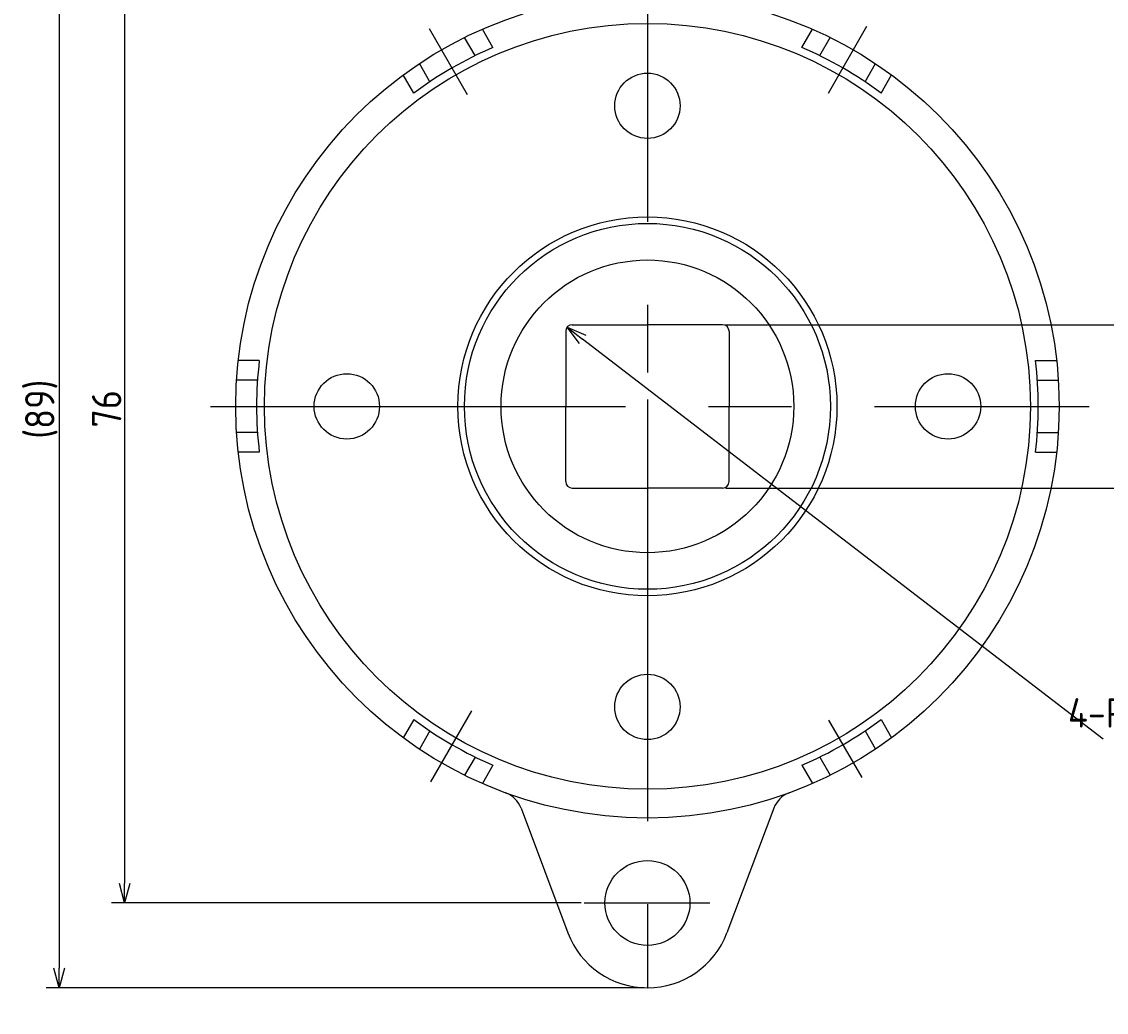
# Model space of a CAD drawing. Extents: x 52 to 183, y -26 to 97.
# Tile 1 of 7: x 52 to 135, y -26 to 49. Entities that reach past the tile are written whole.
import ezdxf

# ---------------------------------------------------------------- set-up
doc = ezdxf.new("R2010")
doc.units = 0
doc.linetypes.add('CENTER', pattern=[50.8, 31.75, -6.35, 6.35, -6.35])
doc.layers.get('0').update_dxf_attribs({"linetype": 'CONTINUOUS'})
doc.layers.get('DEFPOINTS').update_dxf_attribs({"linetype": 'CONTINUOUS'})
for name, color, linetype in [('18-0-CON', 3, 'CONTINUOUS'), ('18-2-SEN', 1, 'CENTER'), ('35-0-CON', 7, 'CONTINUOUS')]:
    doc.layers.add(name, color=color, linetype=linetype)
doc.styles.add('DIMENSION', font='isocp.shx', dxfattribs={"bigfont": 'bigfont.shx'})
doc.dimstyles.get("Standard").update_dxf_attribs({"dimtxt": 0.18, "dimasz": 0.18, "dimexe": 0.18, "dimexo": 0.0625, "dimgap": 0.09, "dimtad": 0, "dimtih": 1, "dimtoh": 1, "dimzin": 0, "dimcen": 0.09, "dimazin": 3, "dimtfac": 1, "dimtofl": 0, "dimtmove": 0, "dimatfit": 3})

# ---------------------------------------------------------------- blocks, each defined once
blk = doc.blocks.new('_OPEN30')
at = {"color": 0, "linetype": 'BYBLOCK'}
for p, q in [((-1, 0.268), (0, 0)), ((0, 0), (-1, -0.268)), ((0, 0), (-1, 0))]:
    blk.add_line(p, q, dxfattribs=at)
blk = doc.blocks.new('*U202')
at = {"layer": '18-0-CON', "color": 161, "style": 'DIMENSION'}
for s, height, p in [('+0.25', 1.35, (138.084, 21.63)), ('□12.5', 2.25, (139.75, 14.182)), ('-0', 1.35, (139.75, 21.63))]:
    blk.add_text(s, height=height, rotation=90, dxfattribs=at).set_placement(p)
blk = doc.blocks.new('*D109')
at = {"layer": '18-0-CON', "color": 161}
for p, q in [((106, 26.25), (141, 26.25)), ((140, 24.75), (140, 15.25)), ((106, 13.75), (141, 13.75))]:
    blk.add_line(p, q, dxfattribs=at)
at = {"layer": 'DEFPOINTS', "color": 0}
for p in [(105.75, 26.25), (105.75, 13.75), (140, 13.75)]:
    blk.add_point(p, dxfattribs=at)
at = {"layer": '18-0-CON'}
blk.add_blockref('*U202', (0, 0), dxfattribs=at)
at = {"layer": '18-0-CON', "color": 161, "xscale": 1.500000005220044, "yscale": 1.500000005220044, "zscale": 1.500000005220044}
for p, rotation in [((140, 26.25), 90), ((140, 13.75), 270)]:
    blk.add_blockref('_OPEN30', p, dxfattribs=dict(at, rotation=rotation))
blk = doc.blocks.new('*D110')
at = {"layer": '18-0-CON', "color": 161}
blk.add_line((134.873, -5.462), (95.043, 25.141), dxfattribs=at)
at = {"layer": 'DEFPOINTS', "color": 0}
for p in [(93.854, 26.055), (94.25, 25.75)]:
    blk.add_point(p, dxfattribs=at)
at = {"layer": '18-0-CON', "color": 161, "xscale": 1.500000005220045, "yscale": 1.500000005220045, "zscale": 1.500000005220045, "rotation": 142.4640312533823}
blk.add_blockref('_OPEN30', (93.854, 26.055), dxfattribs=at)
at = {"layer": '18-0-CON', "color": 161, "style": 'DIMENSION'}
blk.add_text('4-R0.5', height=2.25, dxfattribs=at).set_placement((132.175, -4.58))
blk = doc.blocks.new('*U205')
at = {"layer": '18-0-CON', "color": 161, "style": 'DIMENSION'}
blk.add_text('76', height=2.25, rotation=90, dxfattribs=at).set_placement((59.75, 18.369))
blk = doc.blocks.new('*D113')
at = {"layer": '18-0-CON', "color": 161}
for p, q in [((94.919, 58), (59, 58)), ((60, 56.5), (60, -16.5)), ((94.919, -18), (59, -18))]:
    blk.add_line(p, q, dxfattribs=at)
at = {"layer": 'DEFPOINTS', "color": 0}
for p in [(95.169, 58), (60, -18), (95.169, -18)]:
    blk.add_point(p, dxfattribs=at)
at = {"layer": '18-0-CON', "color": 161, "xscale": 1.500000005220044, "yscale": 1.500000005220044, "zscale": 1.500000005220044}
for p, rotation in [((60, 58), 90), ((60, -18), 270)]:
    blk.add_blockref('_OPEN30', p, dxfattribs=dict(at, rotation=rotation))
at = {"layer": '18-0-CON'}
blk.add_blockref('*U205', (0, 0), dxfattribs=at)
blk = doc.blocks.new('*U206')
at = {"layer": '18-0-CON', "color": 161, "style": 'DIMENSION'}
blk.add_text('(89)', height=2.25, rotation=90, dxfattribs=at).set_placement((54.637, 17.521))
blk = doc.blocks.new('*D114')
at = {"layer": '18-0-CON', "color": 161}
for p, q in [((99.75, 64.5), (54, 64.5)), ((55, 63), (55, -23)), ((99.75, -24.5), (54, -24.5))]:
    blk.add_line(p, q, dxfattribs=at)
at = {"layer": 'DEFPOINTS', "color": 0}
for p in [(100, 64.5), (55, -24.5), (100, -24.5)]:
    blk.add_point(p, dxfattribs=at)
at = {"layer": '18-0-CON', "color": 161, "xscale": 1.500000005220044, "yscale": 1.500000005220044, "zscale": 1.500000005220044}
for p, rotation in [((55, 64.5), 90), ((55, -24.5), 270)]:
    blk.add_blockref('_OPEN30', p, dxfattribs=dict(at, rotation=rotation))
at = {"layer": '18-0-CON'}
blk.add_blockref('*U206', (0, 0), dxfattribs=at)

msp = doc.modelspace()

# ---------------------------------------------------------------- linework, layer by layer
at = {"layer": '18-2-SEN'}
for p, q in [((100, 65.862), (100, 22.596)), ((113.843, 43.976), (116.79, 49.082)), ((86.243, 43.828), (83.321, 48.889)), ((66.58, 20), (133.797, 20)), ((100, 20.524), (100, 20)), ((100, 20), (100, -26.369)), ((86.543, -3.307), (83.413, -8.729)), ((113.858, -4.003), (116.397, -8.4)), ((95.169, -18), (104.784, -18))]:
    msp.add_line(p, q, dxfattribs=at)
at = {"layer": '35-0-CON'}
for p, q in [((86.816, 46.836), (86.014, 48.225)), ((88.184, 47.466), (87.379, 48.861)), ((111.816, 47.466), (112.621, 48.861)), ((113.184, 46.836), (113.986, 48.225)), ((83.351, 44.836), (82.55, 46.225)), ((116.649, 44.836), (117.45, 46.225)), ((82.122, 43.966), (81.316, 45.361)), ((117.878, 43.966), (118.684, 45.361)), ((93.75, 25.75), (93.75, 20)), ((94.25, 26.25), (100, 26.25)), ((105.75, 26.25), (100, 26.25)), ((106.25, 25.75), (106.25, 20)), ((70.306, 23.5), (68.695, 23.5)), ((129.694, 23.5), (131.305, 23.5)), ((70.167, 22), (68.564, 22)), ((129.833, 22), (131.436, 22)), ((93.75, 14.25), (93.75, 20)), ((106.25, 14.25), (106.25, 20)), ((70.167, 18), (68.564, 18)), ((129.833, 18), (131.436, 18)), ((70.306, 16.5), (68.695, 16.5)), ((129.694, 16.5), (131.305, 16.5)), ((94.25, 13.75), (100, 13.75)), ((105.75, 13.75), (100, 13.75)), ((82.122, -3.966), (81.316, -5.361)), ((117.878, -3.966), (118.684, -5.361)), ((83.351, -4.836), (82.55, -6.225)), ((116.649, -4.836), (117.45, -6.225)), ((86.816, -6.836), (86.014, -8.225)), ((88.184, -7.466), (87.379, -8.861)), ((111.816, -7.466), (112.621, -8.861)), ((113.184, -6.836), (113.986, -8.225)), ((90.329, -10.745), (93.916, -20.287)), ((109.671, -10.745), (106.084, -20.287))]:
    msp.add_line(p, q, dxfattribs=at)
for centre, radius in [((100, 20), 31.5), ((100, 20), 29.3), ((100, 43), 2.5), ((100, 20), 14.5), ((100, 20), 14), ((100, 20), 11.2), ((77, 20), 2.5), ((123, 20), 2.5), ((100, -3), 2.5), ((100, -18), 3.25)]:
    msp.add_circle(centre, radius, dxfattribs=at)
for centre, radius, start, end in [((100, 20), 29.9, 113.27772, 126.72232), ((100, 20), 29.9, 53.27776, 66.72231), ((94.25, 25.75), 0.5, 90, 180), ((105.75, 25.75), 0.5, 0, 90), ((100, 20), 29.9, 173.27776, 186.72231), ((100, 20), 29.9, 353.27775, 6.7223), ((94.25, 14.25), 0.5, 180, 270), ((105.75, 14.25), 0.5, 270, 0), ((100, 20), 29.9, 233.27776, 246.72234), ((100, 20), 29.9, 293.27775, 306.72232), ((88.456, -11.448), 2, 20.60158, 69.84338), ((111.544, -11.448), 2, 110.15621, 159.39842), ((100, -18), 6.5, 200.6016, 339.3984)]:
    msp.add_arc(centre, radius, start, end, dxfattribs=at)

# ---------------------------------------------------------------- dimensions: what is measured, and where the dimension line sits
at = {"layer": '18-0-CON'}
for base, p1, p2, override, picture, middle in [((55, -24.5), (100, 64.5), (100, -24.5), {"dimscale": 0.5, "dimpost": '(<>)', "dimtol": 0, "dimtp": 0.1, "dimtm": 0}, '*D114', (53.512, 20)), ((60, -18), (95.169, 58), (95.169, -18), {"dimscale": 0.5, "dimtol": 0, "dimtp": 0.1, "dimtm": 0}, '*D113', (58.625, 20)), ((140, 13.75), (105.75, 26.25), (105.75, 13.75), {"dimscale": 0.5, "dimgap": 0.5, "dimpost": '□<>', "dimtol": 1, "dimlim": 0, "dimtp": 0.25, "dimtm": 1e-09}, '*D109', (138.248, 20))]:
    dim = msp.add_linear_dim(base=base, p1=p1, p2=p2, angle=90, dimstyle='Standard', override=override, dxfattribs=at)
    dim.commit()
    dim.dimension.update_dxf_attribs({"geometry": picture, "text_midpoint": middle})
dim = msp.add_radius_dim(center=(94.25, 25.75), mpoint=(93.854, 26.055), dimstyle='Standard', override={"dimscale": 0.5, "dimpost": '4-R<>', "dimtol": 0, "dimtp": 0.1, "dimtm": 0, "dimtmove": 1}, dxfattribs=at)
dim.commit()
dim.dimension.update_dxf_attribs({"geometry": '*D110', "text_midpoint": (131.337, -2.745), "dimtype": 132})

doc.saveas('drawing.dxf')
